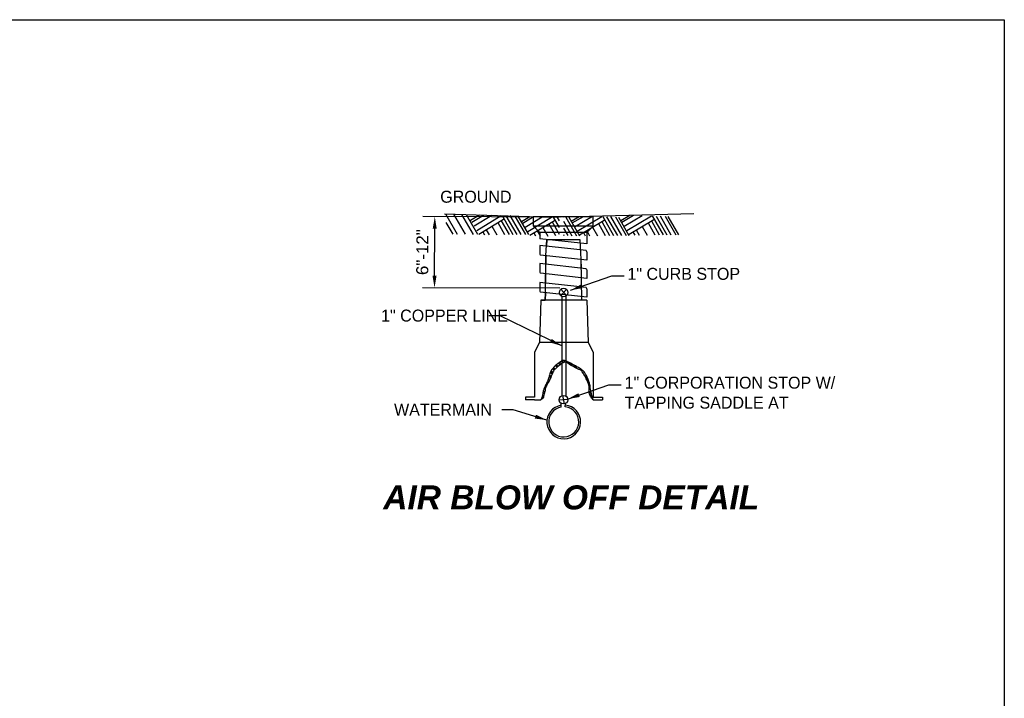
# Model space of a CAD drawing. Header units: feet. Extents: x 6 to 231, y 4 to 30.
# Tile 64 of 67: x 181.21 to 191.47, y 17.3 to 24.37. Entities that reach past the tile are written whole.
import ezdxf

# ---------------------------------------------------------------- set-up
doc = ezdxf.new("R2010")
doc.units = ezdxf.units.FT
doc.header["$MEASUREMENT"] = 0
doc.layers.add('COLUMNS', color=6, linetype='Continuous', plot=False)
for name, color, linetype in [('DETAIL', 50, 'Continuous'), ('PURTEST', 7, 'Continuous'), ('text', 9, 'Continuous')]:
    doc.layers.add(name, color=color, linetype=linetype)
doc.styles.add('Slanted-Normal', font='font31.shx', dxfattribs={"height": 0.14})
doc.styles.get("Standard").update_dxf_attribs({"font": 'arial.ttf'})
doc.dimstyles.new('COEC', dxfattribs={"dimscale": 13.9, "dimtxt": 0.18, "dimasz": 0.18, "dimexe": 0.18, "dimexo": 0.0625, "dimgap": 0.09, "dimtad": 1, "dimzin": 0, "dimdsep": 46, "dimtxsty": 'Standard', "dimcen": 0.09, "dimclrd": 256, "dimclre": 256, "dimclrt": 256, "dimaunit": 1, "dimadec": 4, "dimazin": 0, "dimtfac": 1, "dimtofl": 0, "dimtmove": 0, "dimatfit": 3, "dimfxl": 1, "dimtolj": 1, "dimtzin": 0, "dimlwd": -1, "dimlwe": -1, "dimarcsym": 0})
doc.dimstyles.get("Standard").update_dxf_attribs({"dimtxt": 0.18, "dimasz": 0.18, "dimexe": 0.18, "dimexo": 0.0625, "dimgap": 0.09, "dimtad": 0, "dimtih": 1, "dimtoh": 1, "dimdec": 4, "dimzin": 0, "dimdsep": 46, "dimtxsty": 'Standard', "dimcen": 0.09, "dimadec": 0, "dimazin": 0, "dimtfac": 1, "dimtdec": 4, "dimtofl": 0, "dimtmove": 0, "dimatfit": 3, "dimfxl": 1, "dimtolj": 1, "dimtzin": 0, "dimarcsym": 0})

# ---------------------------------------------------------------- blocks, each defined once
blk = doc.blocks.new('*D65')
at = {"layer": 'Defpoints', "color": 0, "transparency": 16777216}
for p in [(185.537, 22.32), (186.886, 22.315), (186.883, 21.574)]:
    blk.add_point(p, dxfattribs=at)
at = {"layer": 'text', "color": 0, "lineweight": -2, "transparency": 16777216}
for p, q in [((186.842, 22.315), (185.411, 22.321)), ((185.534, 21.705), (185.536, 22.194)), ((186.839, 21.574), (185.408, 21.58))]:
    blk.add_line(p, q, dxfattribs=at)
at = {"layer": 'text', "color": 0, "transparency": 16777216}
for points in [[(185.515, 22.194), (185.557, 22.194), (185.537, 22.32)], [(185.513, 21.705), (185.555, 21.705), (185.534, 21.579)]]:
    blk.add_solid(points, dxfattribs=at)
at = {"layer": 'text', "color": 0, "transparency": 16777216, "insert": (185.408, 21.95), "char_height": 0.126, "attachment_point": 5, "rotation": 89.7795}
blk.add_mtext('\\A1;6"-12" ', dxfattribs=at)

msp = doc.modelspace()

# ---------------------------------------------------------------- linework, layer by layer
at = {"layer": 'COLUMNS', "color": 2}
msp.add_lwpolyline([(161.09752, 3.62445), (161.09752, 24.37445), (191.47252, 24.37445), (191.47252, 3.62445)], close=True, dxfattribs=at)
at = {"layer": 'DETAIL', "linetype": 'Continuous'}
for p, q in [((187.18836, 22.31828), (186.56548, 22.31828)), ((186.56548, 22.22073), (186.56548, 22.31828)), ((187.18836, 22.22073), (187.18836, 22.31828)), ((187.18836, 22.22073), (186.56548, 22.22073)), ((186.56548, 22.22073), (186.6321, 22.15488)), ((187.18836, 22.22073), (187.12186, 22.15488)), ((187.12186, 22.15488), (186.6321, 22.15488)), ((186.6321, 22.15488), (186.6321, 22.09029)), ((186.6321, 22.15488), (186.6321, 22.11448)), ((187.12186, 22.03593), (186.6321, 22.09029)), ((186.70303, 22.08244), (186.70214, 22.01207)), ((187.12186, 22.15488), (187.12186, 22.03593)), ((187.12186, 22.13879), (187.12186, 22.05063)), ((187.1149, 21.96611), (186.6321, 22.0198)), ((186.6321, 22.0198), (186.6321, 21.9291)), ((187.05137, 22.04378), (187.05225, 21.97318)), ((187.12186, 21.86524), (186.63884, 21.91893)), ((186.69441, 21.91275), (186.6933, 21.82392)), ((187.05999, 21.87209), (187.06109, 21.78304)), ((187.12186, 21.9534), (187.12186, 21.86524)), ((187.1149, 21.77708), (186.6321, 21.83066)), ((186.6321, 21.83066), (186.6321, 21.73996)), ((187.12186, 21.76437), (187.12186, 21.67621)), ((187.12186, 21.67621), (186.63884, 21.72979)), ((186.6922, 21.72394), (186.69098, 21.6276)), ((187.06231, 21.68284), (187.06341, 21.58628)), ((187.1149, 21.58053), (186.6321, 21.63412)), ((186.6321, 21.63412), (186.6321, 21.54341)), ((187.12186, 21.56783), (187.12186, 21.47966)), ((186.64348, 21.44995), (186.62867, 21.00891)), ((186.64348, 21.44995), (186.62867, 21.00891)), ((187.12186, 21.47966), (186.63884, 21.53336)), ((187.12175, 21.44995), (186.64348, 21.44995)), ((186.68977, 21.52761), (186.68888, 21.44995)), ((187.06463, 21.48607), (187.06507, 21.44995)), ((187.12175, 21.44995), (187.13655, 21.00891)), ((187.12175, 21.44995), (187.13655, 21.00891)), ((186.62867, 21.00891), (186.57686, 20.90649)), ((186.62867, 21.00891), (186.57686, 20.90649)), ((187.13655, 21.00891), (186.62867, 21.00891)), ((187.13655, 21.00891), (187.18825, 20.90649)), ((187.13655, 21.00891), (187.18825, 20.90649)), ((186.57686, 20.90649), (186.57686, 20.43762)), ((186.57686, 20.90649), (186.57686, 20.43762)), ((187.18825, 20.90649), (187.18825, 20.43762)), ((187.18825, 20.90649), (187.18825, 20.43762)), ((186.78169, 20.72122), (186.76545, 20.73735)), ((186.78169, 20.72122), (186.76545, 20.73735)), ((186.79086, 20.7316), (186.77506, 20.7474)), ((186.79086, 20.7316), (186.77506, 20.7474)), ((186.81119, 20.75028), (186.79495, 20.76652)), ((186.81119, 20.75028), (186.79495, 20.76652)), ((186.82179, 20.75933), (186.80544, 20.77558)), ((186.82179, 20.75933), (186.80544, 20.77558)), ((186.84356, 20.77646), (186.82732, 20.79281)), ((186.84356, 20.77646), (186.82732, 20.79281)), ((186.85494, 20.78463), (186.83892, 20.80065)), ((186.85494, 20.78463), (186.83892, 20.80065)), ((186.87924, 20.79933), (186.86377, 20.81491)), ((186.87924, 20.79933), (186.86377, 20.81491)), ((186.89294, 20.80518), (186.87747, 20.82076)), ((186.89294, 20.80518), (186.87747, 20.82076)), ((186.98, 20.75735), (186.9378, 20.79944)), ((186.98, 20.75735), (186.9378, 20.79944)), ((187.01988, 20.73691), (186.97934, 20.77745)), ((187.01988, 20.73691), (186.97934, 20.77745)), ((186.74468, 20.64101), (186.72899, 20.6567)), ((186.74468, 20.64101), (186.72899, 20.6567)), ((186.75053, 20.65471), (186.73275, 20.6725)), ((186.75053, 20.65471), (186.73275, 20.6725)), ((186.76147, 20.68288), (186.7428, 20.70144)), ((186.76147, 20.68288), (186.7428, 20.70144)), ((186.76744, 20.69636), (186.7491, 20.7147)), ((186.76744, 20.69636), (186.7491, 20.7147)), ((187.13611, 20.62068), (187.10363, 20.65316)), ((187.13611, 20.62068), (187.10363, 20.65316)), ((186.68866, 20.52136), (186.67751, 20.53241)), ((186.68866, 20.52136), (186.67751, 20.53241)), ((186.69242, 20.53705), (186.68358, 20.54589)), ((186.69242, 20.53705), (186.68358, 20.54589)), ((186.70391, 20.56456), (186.69629, 20.57229)), ((186.70391, 20.56456), (186.69629, 20.57229)), ((186.71131, 20.57671), (186.70269, 20.58533)), ((186.71131, 20.57671), (186.70269, 20.58533)), ((186.72556, 20.60157), (186.71496, 20.61218)), ((186.72556, 20.60157), (186.71496, 20.61218)), ((186.73219, 20.6145), (186.72037, 20.62621)), ((186.73219, 20.6145), (186.72037, 20.62621)), ((187.14638, 20.59085), (187.12307, 20.61416)), ((187.14638, 20.59085), (187.12307, 20.61416)), ((187.15732, 20.54092), (187.14473, 20.55351)), ((187.15732, 20.54092), (187.14473, 20.55351)), ((187.16074, 20.51783), (187.1455, 20.53318)), ((187.16074, 20.51783), (187.1455, 20.53318)), ((186.57686, 20.43762), (186.48063, 20.43762)), ((186.48063, 20.43762), (186.48063, 20.41199)), ((186.57686, 20.43762), (186.48063, 20.43762)), ((186.48063, 20.43762), (186.48063, 20.41199)), ((186.66524, 20.42756), (186.65397, 20.43883)), ((186.66524, 20.42756), (186.65397, 20.43883)), ((186.67032, 20.44204), (186.6585, 20.45386)), ((186.67032, 20.44204), (186.6585, 20.45386)), ((186.67739, 20.47397), (186.66403, 20.48733)), ((186.67739, 20.47397), (186.66403, 20.48733)), ((186.68115, 20.48976), (186.668, 20.50291)), ((186.68115, 20.48976), (186.668, 20.50291)), ((187.16991, 20.46966), (187.1455, 20.49407)), ((187.16991, 20.46966), (187.1455, 20.49407)), ((187.17798, 20.44215), (187.15003, 20.4701)), ((187.17798, 20.44215), (187.15003, 20.4701)), ((187.18825, 20.43762), (187.28459, 20.43762)), ((187.18825, 20.43762), (187.28459, 20.43762)), ((187.28459, 20.43762), (187.28459, 20.41199)), ((187.28459, 20.43762), (187.28459, 20.41199)), ((186.57697, 20.41199), (186.48063, 20.41199)), ((186.57697, 20.41199), (186.48063, 20.41199)), ((186.57686, 20.41199), (186.64242, 20.41198)), ((186.57686, 20.41199), (186.64242, 20.41198)), ((187.18825, 20.41199), (187.28459, 20.41199)), ((187.18825, 20.41199), (187.28459, 20.41199))]:
    msp.add_line(p, q, dxfattribs=at)
at = {"layer": 'DETAIL', "flags": 128}
for points in [[(186.68888, 21.44995), (186.68977, 21.52761), (186.69441, 21.91275), (186.70303, 22.08244), (187.04816, 22.08244), (187.05999, 21.87209), (187.06507, 21.44995)], [(186.64348, 21.44995), (186.68888, 21.44995)], [(187.12175, 21.44995), (187.06507, 21.44995)]]:
    msp.add_lwpolyline(points, dxfattribs=at)
at = {"layer": 'DETAIL', "linetype": 'Continuous'}
for points in [[(187.18826, 20.41193, -0.04653331), (187.16071, 20.44596, -0.08117802), (187.1503, 20.46893, -0.08972711), (187.1452, 20.52901, 0.11419482), (187.13888, 20.5762, 0.01596066), (187.12426, 20.61152, 0.01546493), (187.10692, 20.64695, 0.02550136), (187.07365, 20.7028, 0.09447706), (187.06125, 20.71542, 0.04518465), (187.03975, 20.72761, -0.0171109), (186.98134, 20.7565, -0.02912275), (186.92419, 20.79169, 0.06986196), (186.89915, 20.80443, 0.20131471), (186.88761, 20.80367, 0.0441518), (186.84435, 20.77704, 0.03221899), (186.79093, 20.73164, 0.07864508), (186.77357, 20.70857, 0.0343572), (186.75615, 20.66948, -0.02706367), (186.73476, 20.61956, -0.02708602), (186.70288, 20.56298, 0.07704506), (186.69366, 20.54196, 0.00600108), (186.6916, 20.53381, 0.00100348), (186.67997, 20.4849, 0.00418937), (186.67405, 20.45883, -0.00452259), (186.66855, 20.43469, -0.15013276), (186.6628, 20.42489, -0.12616298), (186.64242, 20.41198)], [(187.18826, 20.41193, -0.04653331), (187.16071, 20.44596, -0.08117802), (187.1503, 20.46893, -0.08972711), (187.1452, 20.52901, 0.11419482), (187.13888, 20.5762, 0.01596066), (187.12426, 20.61152, 0.01546493), (187.10692, 20.64695, 0.02550136), (187.07365, 20.7028, 0.09447706), (187.06125, 20.71542, 0.04518465), (187.03975, 20.72761, -0.0171109), (186.98134, 20.7565, -0.02912275), (186.92419, 20.79169, 0.06986196), (186.89915, 20.80443, 0.20131471), (186.88761, 20.80367, 0.0441518), (186.84435, 20.77704, 0.03221899), (186.79093, 20.73164, 0.07864508), (186.77357, 20.70857, 0.0343572), (186.75615, 20.66948, -0.02706367), (186.73476, 20.61956, -0.02708602), (186.70288, 20.56298, 0.07704506), (186.69366, 20.54196, 0.00600108), (186.6916, 20.53381, 0.00100348), (186.67997, 20.4849, 0.00418937), (186.67405, 20.45883, -0.00452259), (186.66855, 20.43469, -0.15013276), (186.6628, 20.42489, -0.12616298), (186.64242, 20.41198)], [(187.18826, 20.41193, -0.01180416), (187.17413, 20.45416, -0.02356296), (187.16856, 20.47577, -0.0157363), (187.15798, 20.53613, 0.02364584), (187.1503, 20.5762, 0.02977342), (187.13933, 20.61212, 0.0233924), (187.12061, 20.65608, 0.05246613), (187.0926, 20.70135, 0.07577668), (187.06582, 20.72683, 0.01943278), (187.04918, 20.73751, 0.00546289), (186.98819, 20.77248, 0.01388986), (186.91319, 20.81171, 0.04758833), (186.89002, 20.82041, 0.17692458), (186.87177, 20.81883, 0.0536763), (186.82152, 20.78846, 0.04414367), (186.76551, 20.73739, 0.08458439), (186.74389, 20.70401, 0.04975669), (186.72898, 20.65685, -0.05053323), (186.71421, 20.61043, -0.01520977), (186.69636, 20.57245, 0.01457109), (186.67768, 20.53283, 0.02998615), (186.67265, 20.5191, 0.01324561), (186.66398, 20.48718)], [(187.18826, 20.41193, -0.01180416), (187.17413, 20.45416, -0.02356296), (187.16856, 20.47577, -0.0157363), (187.15798, 20.53613, 0.02364584), (187.1503, 20.5762, 0.02977342), (187.13933, 20.61212, 0.0233924), (187.12061, 20.65608, 0.05246613), (187.0926, 20.70135, 0.07577668), (187.06582, 20.72683, 0.01943278), (187.04918, 20.73751, 0.00546289), (186.98819, 20.77248, 0.01388986), (186.91319, 20.81171, 0.04758833), (186.89002, 20.82041, 0.17692458), (186.87177, 20.81883, 0.0536763), (186.82152, 20.78846, 0.04414367), (186.76551, 20.73739, 0.08458439), (186.74389, 20.70401, 0.04975669), (186.72898, 20.65685, -0.05053323), (186.71421, 20.61043, -0.01520977), (186.69636, 20.57245, 0.01457109), (186.67768, 20.53283, 0.02998615), (186.67265, 20.5191, 0.01324561), (186.66398, 20.48718)], [(186.66398, 20.48718, -0.02972676), (186.66078, 20.46409, -0.02972676), (186.65485, 20.44154, -0.02217441), (186.64871, 20.42526, -0.02217441), (186.64242, 20.41198)], [(186.66398, 20.48718, -0.02972676), (186.66078, 20.46409, -0.02972676), (186.65485, 20.44154, -0.02217441), (186.64871, 20.42526, -0.02217441), (186.64242, 20.41198)]]:
    msp.add_lwpolyline(points, format="xyb", dxfattribs=at)
for centre, radius, start, end in [((187.09368, 21.94631), 0.02901, 14.188558, 43.130353), ((186.66615, 21.94432), 0.03729, 204.159292, 222.944019), ((187.09368, 21.75722), 0.02901, 14.188558, 43.130353), ((186.66615, 21.75522), 0.03729, 204.159292, 222.944019), ((187.09368, 21.56072), 0.02901, 14.188558, 43.130353), ((186.66615, 21.55872), 0.03729, 204.159292, 222.944019)]:
    msp.add_arc(centre, radius, start, end, dxfattribs=at)
at = {"layer": 'PURTEST', "color": 2}
for p, q in [((185.63811, 22.35038), (186.74245, 22.31474)), ((186.87692, 22.31828), (188.23637, 22.35407)), ((186.85987, 21.49103), (186.85987, 20.45322)), ((186.90261, 21.49103), (186.90261, 20.44878))]:
    msp.add_line(p, q, dxfattribs=at)
at = {"layer": 'PURTEST', "color": 6}
for p, q in [((185.64795, 22.35006), (185.77022, 22.13804)), ((185.73094, 22.34739), (185.85195, 22.13755)), ((185.81625, 22.34463), (185.93807, 22.1334)), ((185.86287, 22.34313), (185.98188, 22.13676)), ((185.91037, 22.28291), (186.00318, 22.3386)), ((185.92162, 22.26416), (186.0435, 22.3373)), ((185.94604, 22.22348), (186.13099, 22.33448)), ((185.97363, 22.1775), (186.22989, 22.33128)), ((185.99656, 22.13929), (186.25282, 22.29308)), ((186.22805, 22.27822), (186.31076, 22.13478)), ((186.23841, 22.33101), (186.35171, 22.13454)), ((186.27837, 22.32972), (186.39107, 22.1343)), ((186.31934, 22.33086), (186.43284, 22.13405)), ((186.37159, 22.32671), (186.48287, 22.13374)), ((186.40137, 22.32575), (186.5122, 22.13357)), ((186.44189, 22.27088), (186.52659, 22.32171)), ((186.45314, 22.25213), (186.56692, 22.32041)), ((186.47756, 22.21145), (186.65441, 22.31759)), ((186.50515, 22.16547), (186.75442, 22.31506)), ((186.52808, 22.12727), (186.78434, 22.28105)), ((186.74245, 22.31474), (186.83418, 22.31716)), ((186.77192, 22.31552), (186.83418, 22.20757)), ((186.80989, 22.31769), (186.83418, 22.27558)), ((186.87692, 22.27364), (186.96436, 22.12202)), ((186.90311, 22.31468), (187.01439, 22.12172)), ((186.93289, 22.31372), (187.04372, 22.12154)), ((186.95898, 22.27328), (187.04117, 22.32261)), ((186.97024, 22.25454), (187.08561, 22.32378)), ((186.99465, 22.21386), (187.1796, 22.32485)), ((187.02224, 22.16787), (187.2785, 22.32166)), ((187.04517, 22.12967), (187.30143, 22.28346)), ((187.27666, 22.26859), (187.35937, 22.12516)), ((187.28702, 22.32139), (187.40032, 22.12491)), ((187.32698, 22.3201), (187.43968, 22.12468)), ((187.36795, 22.32124), (187.48145, 22.12442)), ((187.4202, 22.31709), (187.53148, 22.12412)), ((187.44998, 22.31613), (187.56081, 22.12395)), ((187.47607, 22.2805), (187.56888, 22.3362)), ((187.48733, 22.26175), (187.6092, 22.33489)), ((187.51174, 22.22108), (187.69669, 22.33207)), ((187.53933, 22.17509), (187.79559, 22.32888)), ((187.56226, 22.13689), (187.81852, 22.29068)), ((187.79375, 22.27581), (187.87646, 22.13238)), ((187.80411, 22.3286), (187.91741, 22.13213)), ((187.84407, 22.32731), (187.95677, 22.13189)), ((187.88504, 22.32846), (187.99854, 22.13164)), ((187.93729, 22.32431), (188.04857, 22.13134)), ((187.96708, 22.32335), (188.07791, 22.13116)), ((185.6525, 22.26115), (185.72333, 22.13832)), ((186.07135, 22.18418), (186.10212, 22.13082)), ((186.13186, 22.22049), (186.18385, 22.13033)), ((186.19405, 22.25782), (186.26485, 22.13506)), ((186.60287, 22.17215), (186.63364, 22.11879)), ((186.66338, 22.20846), (186.71537, 22.1183)), ((186.72558, 22.24579), (186.79637, 22.12303)), ((186.75957, 22.26619), (186.83418, 22.13681)), ((186.87692, 22.20146), (186.92259, 22.12227)), ((187.11996, 22.17456), (187.15073, 22.1212)), ((187.18047, 22.21087), (187.23247, 22.12071)), ((187.24267, 22.2482), (187.31346, 22.12544)), ((187.63705, 22.18177), (187.66782, 22.12842)), ((187.69756, 22.21809), (187.74956, 22.12792)), ((187.75976, 22.25541), (187.83055, 22.13265)), ((186.03664, 22.16335), (186.05523, 22.1311)), ((186.56816, 22.15132), (186.58675, 22.11908)), ((186.87692, 22.13345), (186.88323, 22.12251)), ((187.08525, 22.15372), (187.10384, 22.12148)), ((187.60234, 22.16094), (187.62093, 22.1287))]:
    msp.add_line(p, q, dxfattribs=at)
at = {"layer": 'PURTEST'}
for p, q in [((186.90927, 21.56088), (186.84892, 21.49716)), ((186.85122, 21.5638), (186.91057, 21.49791)), ((186.86883, 20.45593), (186.88513, 20.36807)), ((186.83261, 20.40913), (186.92141, 20.41842)), ((186.85364, 20.33428), (186.85482, 20.37336)), ((186.89722, 20.33581), (186.89833, 20.37267))]:
    msp.add_line(p, q, dxfattribs=at)
at = {"layer": 'PURTEST', "color": 2}
for centre in [(186.8798, 21.52945), (186.87719, 20.41204)]:
    msp.add_circle(centre, 0.04468, dxfattribs=at)
msp.add_arc((186.88087, 20.18008), 0.17616, 98.69292, 84.481241, dxfattribs=at)
at = {"layer": 'PURTEST'}
msp.add_arc((186.88087, 20.18008), 0.15659, 100.012945, 84.006509, dxfattribs=at)

# ---------------------------------------------------------------- texts
at = {"layer": 'text', "char_height": 0.125, "attachment_point": 1, "style": 'Slanted-Normal'}
for s, insert, width in [('GROUND', (185.59359, 22.59091), 2.5237773), ('1" CURB STOP', (187.54472, 21.78673), 2.5237773), ('1" COPPER LINE', (184.9774, 21.35135), 1.3883379), ('1" CORPORATION STOP W/ TAPPING SADDLE AT', (187.51536, 20.65186), 2.5237773), ('WATERMAIN', (185.11212, 20.3704), 2.5237773), ('\\pxqc;{\\fArial|b1|i1|c0|p34;\\H2x;\\C3;AIR BLOW OFF DETAIL}', (185.00882, 19.51798), 3.9000978)]:
    msp.add_mtext(s, dxfattribs=dict(at, insert=insert, width=width))

# ---------------------------------------------------------------- dimensions: what is measured, and where the dimension line sits
at = {"layer": 'text'}
dim = msp.add_linear_dim(base=(185.53661, 22.32036), p1=(186.88324, 21.57406), p2=(186.88609, 22.31516), angle=89.779508, text='6"-12" ', dimstyle='Standard', override={"dimscale": 0.7, "dimtad": 1, "dimtih": 0, "dimtoh": 0}, dxfattribs=at)
dim.commit()
dim.dimension.update_dxf_attribs({"geometry": '*D65', "text_midpoint": (185.53518, 21.9498), "dimtype": 161})

# ---------------------------------------------------------------- leaders
for points in [[(186.95078, 21.55329), (187.38037, 21.70311), (187.50887, 21.70311)], [(186.85987, 20.97213), (186.21784, 21.28566), (186.10113, 21.28566)], [(186.92141, 20.41842), (187.35101, 20.56823), (187.4795, 20.56823)], [(186.70575, 20.19923), (186.35255, 20.30472), (186.23584, 20.30472)]]:
    msp.add_leader(points, dimstyle='COEC', override={"dimscale": 0.7, "dimgap": 0.09, "dimtad": 0, "dimaunit": 0}, dxfattribs=at)

doc.saveas('drawing.dxf')
